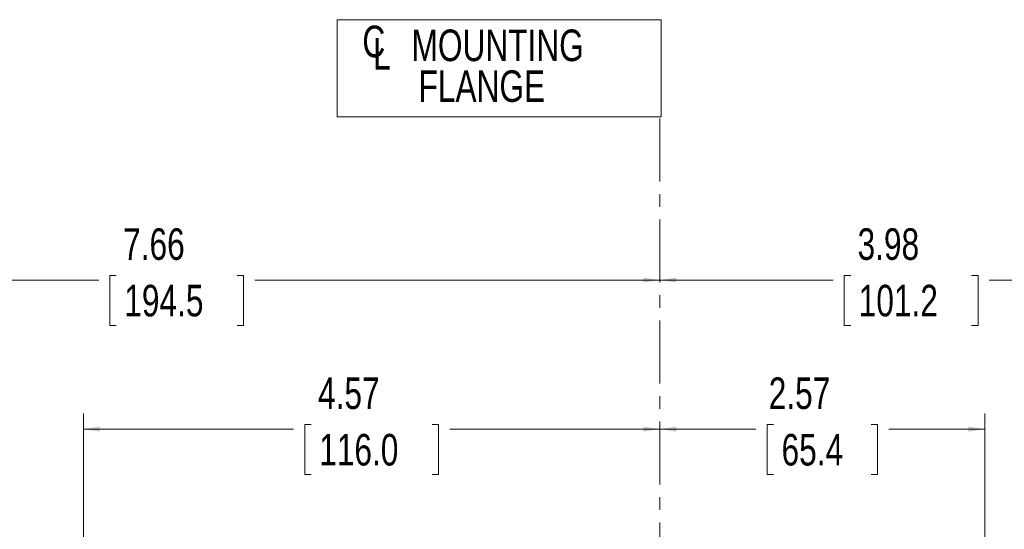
# Model space of a CAD drawing. Header units: inches. Extents: x 0.3 to 33.9, y 0.2 to 21.6.
# Tile 15 of 25: x 18.2 to 26, y 12.7 to 16.7. Entities that reach past the tile are written whole.
import ezdxf

# ---------------------------------------------------------------- set-up
doc = ezdxf.new("R2010")
doc.units = ezdxf.units.IN
doc.header["$MEASUREMENT"] = 0
doc.linetypes.add('CENTERX2', pattern=[0.8, 0.5, -0.1, 0.1, -0.1])
doc.layers.add('SLD-0', color=7, linetype='Continuous', lineweight=15)
doc.styles.add('SLDTEXTSTYLE0', font='TXT', dxfattribs={"width": 0.75})
doc.dimstyles.new('SLDDIMSTYLE0', dxfattribs={"dimtxt": 0.25, "dimasz": 0.13, "dimexe": 0, "dimexo": 0.0625, "dimgap": 0.0625, "dimtad": 0, "dimtih": 1, "dimtoh": 1, "dimrnd": 1e-09, "dimzin": 12, "dimdsep": 46, "dimtxsty": 'SLDTEXTSTYLE0', "dimsah": 1, "dimcen": 0.09, "dimadec": 0, "dimazin": 3, "dimtfac": 1, "dimtofl": 0, "dimtmove": 0, "dimatfit": 3, "dimfxl": 1, "dimfrac": 2, "dimtolj": 1, "dimtzin": 12, "dimarcsym": 0})

# ---------------------------------------------------------------- blocks, each defined once
blk = doc.blocks.new('SW_SYMBOL_MOD_CL')
at = {"layer": 'SLD-0', "color": 0, "char_height": 30.82, "attachment_point": 5, "style": 'SLDTEXTSTYLE0'}
for s, insert in [('C', (15.75, 23.62)), ('L', (23.62, 11.81))]:
    blk.add_mtext(s, dxfattribs=dict(at, insert=insert))
blk = doc.blocks.new('SW_TABLEANNOTATION_0')
at = {"layer": 'SLD-0', "color": 0}
for p, q in [((0, 0), (0, -0.7698)), ((2.5698, 0), (0, 0)), ((2.5698, -0.7698), (2.5698, 0)), ((0, -0.7698), (2.5698, -0.7698))]:
    blk.add_line(p, q, dxfattribs=at)
at = {"layer": 'SLD-0', "color": 0, "xscale": 0.0081111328, "yscale": 0.0081111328, "zscale": 0.0081111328}
blk.add_blockref('SW_SYMBOL_MOD_CL', (0.1639, -0.3656), dxfattribs=at)
at = {"layer": 'SLD-0', "color": 0, "char_height": 0.25, "attachment_point": 1, "style": 'SLDTEXTSTYLE0'}
for s, insert in [('MOUNTING', (0.5906, -0.078)), ('FLANGE', (0.646, -0.4012))]:
    blk.add_mtext(s, dxfattribs=dict(at, insert=insert))
blk = doc.blocks.new('_D_6')
at = {"layer": 'SLD-0'}
for p, q in [((25.8935, 12.5166), (25.8935, 13.5957)), ((24.2195, 13.5075), (24.1687, 13.5075)), ((24.1687, 13.5075), (24.1687, 13.1106)), ((24.993, 13.5075), (25.0437, 13.5075)), ((25.0437, 13.5075), (25.0437, 13.1106)), ((23.319, 13.4707), (24.0799, 13.4707)), ((25.8935, 13.4707), (25.1325, 13.4707)), ((24.1687, 13.1106), (24.2195, 13.1106)), ((25.0437, 13.1106), (24.993, 13.1106))]:
    blk.add_line(p, q, dxfattribs=at)
for points in [[(23.319, 13.4707), (23.449, 13.4507), (23.449, 13.4907)], [(25.8935, 13.4707), (25.7635, 13.4907), (25.7635, 13.4507)]]:
    blk.add_solid(points, dxfattribs=at)
at = {"layer": 'SLD-0', "char_height": 0.25, "attachment_point": 1, "style": 'SLDTEXTSTYLE0'}
for s, insert in [('2.57', (24.1814, 13.8805, -2.4475)), ('65.4', (24.283, 13.4329, -2.4475))]:
    blk.add_mtext(s, dxfattribs=dict(at, insert=insert))
blk = doc.blocks.new('_D_7')
at = {"layer": 'SLD-0'}
for p, q in [((27.3015, 11.1869), (27.3015, 14.7768)), ((24.8311, 14.6886), (24.7803, 14.6886)), ((24.7803, 14.6886), (24.7803, 14.2917)), ((25.7893, 14.6886), (25.8401, 14.6886)), ((25.8401, 14.6886), (25.8401, 14.2917)), ((23.319, 14.6518), (24.6916, 14.6518)), ((27.3015, 14.6518), (25.9289, 14.6518)), ((24.7803, 14.2917), (24.8311, 14.2917)), ((25.8401, 14.2917), (25.7893, 14.2917))]:
    blk.add_line(p, q, dxfattribs=at)
for points in [[(23.319, 14.6518), (23.449, 14.6318), (23.449, 14.6718)], [(27.3015, 14.6518), (27.1715, 14.6718), (27.1715, 14.6318)]]:
    blk.add_solid(points, dxfattribs=at)
at = {"layer": 'SLD-0', "char_height": 0.25, "attachment_point": 1, "style": 'SLDTEXTSTYLE0'}
for s, insert in [('3.98', (24.8854, 15.0616, -2.4475)), ('101.2', (24.8946, 14.614, -2.4475))]:
    blk.add_mtext(s, dxfattribs=dict(at, insert=insert))
blk = doc.blocks.new('_D_8')
at = {"layer": 'SLD-0'}
for p, q in [((18.751, 11.6936), (18.751, 13.5957)), ((20.5559, 13.5075), (20.5051, 13.5075)), ((20.5051, 13.5075), (20.5051, 13.1106)), ((21.5141, 13.5075), (21.5649, 13.5075)), ((21.5649, 13.5075), (21.5649, 13.1106)), ((18.751, 13.4707), (20.4163, 13.4707)), ((23.319, 13.4707), (21.6536, 13.4707)), ((20.5051, 13.1106), (20.5559, 13.1106)), ((21.5649, 13.1106), (21.5141, 13.1106))]:
    blk.add_line(p, q, dxfattribs=at)
for points in [[(18.751, 13.4707), (18.881, 13.4507), (18.881, 13.4907)], [(23.319, 13.4707), (23.189, 13.4907), (23.189, 13.4507)]]:
    blk.add_solid(points, dxfattribs=at)
at = {"layer": 'SLD-0', "char_height": 0.25, "attachment_point": 1, "style": 'SLDTEXTSTYLE0'}
for s, insert in [('4.57', (20.6101, 13.8805, -2.4475)), ('116.0', (20.6193, 13.4329, -2.4475))]:
    blk.add_mtext(s, dxfattribs=dict(at, insert=insert))
blk = doc.blocks.new('_D_9')
at = {"layer": 'SLD-0'}
for p, q in [((15.6619, 11.8745), (15.6619, 14.7768)), ((19.0113, 14.6886), (18.9606, 14.6886)), ((18.9606, 14.6886), (18.9606, 14.2917)), ((19.9695, 14.6886), (20.0203, 14.6886)), ((20.0203, 14.6886), (20.0203, 14.2917)), ((15.6619, 14.6518), (18.8718, 14.6518)), ((23.319, 14.6518), (20.1091, 14.6518)), ((18.9606, 14.2917), (19.0113, 14.2917)), ((20.0203, 14.2917), (19.9695, 14.2917))]:
    blk.add_line(p, q, dxfattribs=at)
for points in [[(15.6619, 14.6518), (15.7919, 14.6318), (15.7919, 14.6718)], [(23.319, 14.6518), (23.189, 14.6718), (23.189, 14.6318)]]:
    blk.add_solid(points, dxfattribs=at)
at = {"layer": 'SLD-0', "char_height": 0.25, "attachment_point": 1, "style": 'SLDTEXTSTYLE0'}
for s, insert in [('7.66', (19.0656, 15.0616, -2.4475)), ('194.5', (19.0748, 14.614, -2.4475))]:
    blk.add_mtext(s, dxfattribs=dict(at, insert=insert))

msp = doc.modelspace()

# ---------------------------------------------------------------- linework, layer by layer
at = {"layer": 'SLD-0', "linetype": 'CENTERX2', "lineweight": 0}
msp.add_line((23.319, 15.9322), (23.319, 2.501), dxfattribs=at)

# ---------------------------------------------------------------- block references
at = {"layer": 'SLD-0'}
msp.add_blockref('SW_TABLEANNOTATION_0', (20.7605, 16.714), dxfattribs=at)

# ---------------------------------------------------------------- dimensions: what is measured, and where the dimension line sits
for base, p2, picture, middle in [((15.6619, 14.6518), (15.6619, 11.8245), '_D_9', (19.4904, 14.6518)), ((18.751, 13.4707), (18.751, 11.6436), '_D_8', (21.035, 13.4707)), ((25.8935, 13.4707), (25.8935, 12.4666), '_D_6', (24.6062, 13.4707)), ((27.3015, 14.6518), (27.3015, 11.1369), '_D_7', (25.3102, 14.6518))]:
    dim = msp.add_linear_dim(base=base, p1=(23.319, 15.9322), p2=p2, dimstyle='SLDDIMSTYLE0', dxfattribs=at)
    dim.commit()
    dim.dimension.update_dxf_attribs({"geometry": picture, "text_midpoint": middle, "dimtype": 160})

doc.saveas('drawing.dxf')
